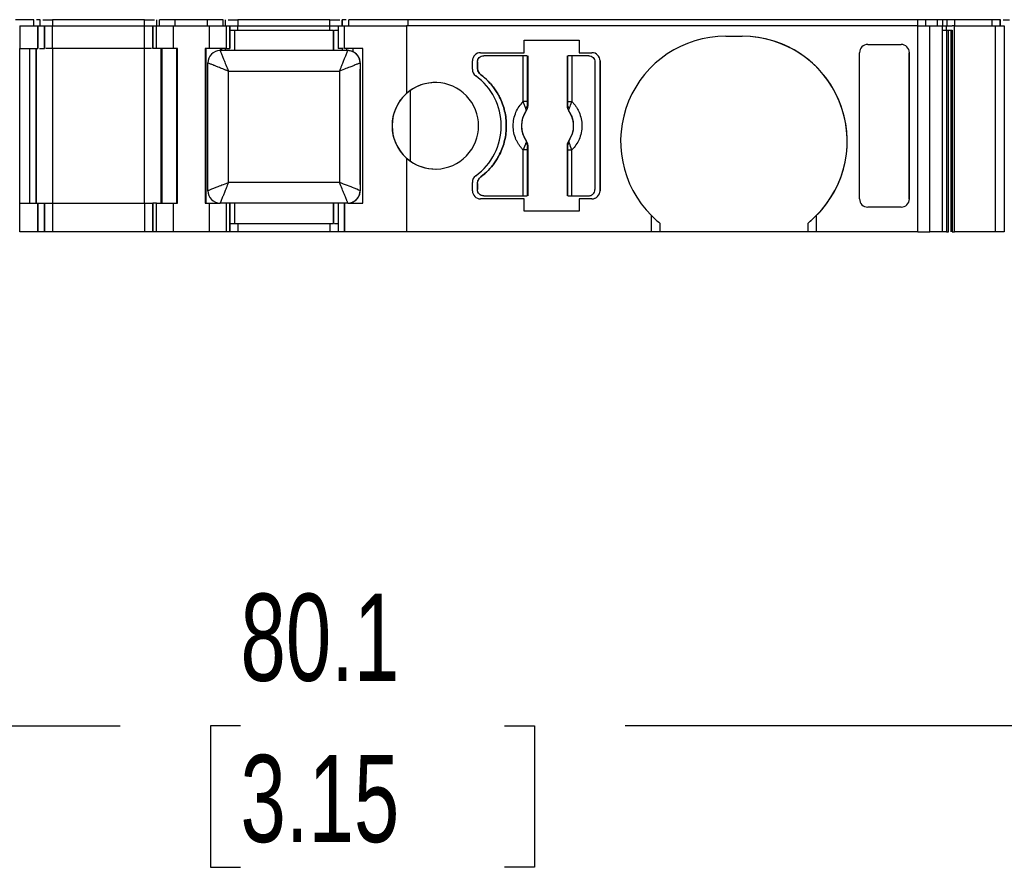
# Model space of a CAD drawing. Header units: millimetres. Extents: x 6 to 273, y 6 to 210.
# Tile 4 of 10: x 92 to 116, y 154 to 174. Entities that reach past the tile are written whole.
import ezdxf

# ---------------------------------------------------------------- set-up
doc = ezdxf.new("R2010")
doc.units = ezdxf.units.MM
doc.linetypes.add('SLD-Solid', pattern=[0])
doc.layers.add('DIMENSIONS', color=140, linetype='SLD-Solid', lineweight=25)
doc.styles.add('SLDTEXTSTYLE0', font='TXT', dxfattribs={"width": 0.7})
doc.dimstyles.new('SLDDIMSTYLE0', dxfattribs={"dimtxt": 2.158008, "dimasz": 3.302, "dimexe": 0, "dimexo": 0.0625, "dimgap": 0.539502, "dimtad": 0, "dimtih": 1, "dimtoh": 1, "dimrnd": 1e-09, "dimzin": 12, "dimdsep": 46, "dimtxsty": 'SLDTEXTSTYLE0', "dimsah": 1, "dimcen": 0.09, "dimadec": 0, "dimazin": 3, "dimtfac": 1, "dimtofl": 0, "dimtmove": 0, "dimatfit": 3, "dimfxl": 0, "dimfrac": 2, "dimtolj": 1, "dimtzin": 12, "dimarcsym": 0})

# ---------------------------------------------------------------- blocks, each defined once
blk = doc.blocks.new('_D_4')
at = {"layer": 'DIMENSIONS'}
for p, q in [((60.698, 167.837), (60.698, 153.938)), ((140.785, 167.837), (140.785, 153.938)), ((60.698, 157.113), (94.878, 157.113)), ((97.802, 157.113), (97.077, 157.113)), ((97.077, 157.113), (97.077, 153.683)), ((104.215, 157.113), (104.939, 157.113)), ((104.939, 157.113), (104.939, 153.683)), ((140.785, 157.113), (107.139, 157.113)), ((97.077, 153.683), (97.802, 153.683)), ((104.939, 153.683), (104.215, 153.683))]:
    blk.add_line(p, q, dxfattribs=at)
for points in [[(60.698, 157.113), (64, 156.605), (64, 157.621)], [(140.785, 157.113), (137.483, 157.621), (137.483, 156.605)]]:
    blk.add_solid(points, dxfattribs=at)
at = {"layer": 'DIMENSIONS', "char_height": 2.1167, "attachment_point": 1, "style": 'SLDTEXTSTYLE0'}
for s, insert in [('80.1', (97.802, 160.325)), ('3.15', (97.802, 156.412))]:
    blk.add_mtext(s, dxfattribs=dict(at, insert=insert))

msp = doc.modelspace()

# ---------------------------------------------------------------- linework, layer by layer
for p, q in [((92.786, 174.257), (92.342, 174.257)), ((92.442, 174.107), (92.442, 173.557)), ((92.442, 174.107), (92.886, 174.107)), ((92.786, 174.107), (92.786, 174.257)), ((92.786, 174.107), (92.786, 174.257)), ((92.886, 173.557), (92.886, 174.107)), ((92.886, 174.107), (92.886, 173.557)), ((92.886, 174.107), (92.886, 174.107)), ((92.886, 174.107), (93.042, 174.107)), ((92.942, 174.107), (92.942, 174.257)), ((92.942, 174.107), (92.942, 174.257)), ((92.942, 174.107), (92.942, 174.122)), ((93.042, 173.557), (93.042, 174.107)), ((93.042, 174.107), (93.042, 173.557)), ((93.042, 174.107), (93.042, 174.107)), ((93.042, 173.557), (93.042, 174.107)), ((93.042, 174.107), (93.042, 174.107)), ((93.042, 174.107), (93.242, 174.107)), ((93.242, 174.257), (93.242, 174.107)), ((95.475, 174.257), (93.242, 174.257)), ((93.242, 173.557), (93.242, 174.107)), ((93.242, 174.107), (95.475, 174.107)), ((95.475, 174.107), (95.475, 174.257)), ((95.475, 173.557), (95.475, 174.107)), ((95.475, 174.107), (95.675, 174.107)), ((95.675, 174.107), (95.675, 173.557)), ((95.675, 174.107), (95.763, 174.107)), ((95.675, 173.557), (95.675, 174.107)), ((95.675, 174.107), (95.675, 174.107)), ((95.763, 173.557), (95.763, 174.107)), ((95.763, 174.107), (96.175, 174.107)), ((95.775, 174.107), (95.775, 174.257)), ((95.775, 174.107), (95.775, 174.257)), ((95.834, 174.107), (95.834, 174.257)), ((96.216, 174.257), (95.834, 174.257)), ((96.175, 173.557), (96.175, 174.107)), ((96.175, 174.107), (97.042, 174.107)), ((96.216, 174.107), (96.216, 174.257)), ((97.001, 174.257), (96.216, 174.257)), ((97.001, 174.107), (97.001, 174.257)), ((97.384, 174.257), (97.001, 174.257)), ((97.042, 174.107), (97.042, 173.557)), ((97.042, 174.107), (97.454, 174.107)), ((97.384, 174.107), (97.384, 174.257)), ((97.442, 174.107), (97.442, 174.257)), ((97.442, 174.107), (97.442, 174.257)), ((97.454, 174.107), (97.454, 173.557)), ((97.454, 174.107), (97.542, 174.107)), ((97.542, 173.557), (97.542, 174.107)), ((97.542, 174.107), (97.542, 173.557)), ((97.542, 174.107), (97.542, 174.107)), ((97.542, 174.107), (97.742, 174.107)), ((97.742, 174.257), (97.742, 174.107)), ((99.975, 174.257), (97.742, 174.257)), ((97.742, 174.107), (99.975, 174.107)), ((97.742, 174.007), (97.742, 174.107)), ((99.975, 174.107), (99.975, 174.257)), ((99.975, 174.107), (100.175, 174.107)), ((99.975, 174.007), (99.975, 174.107)), ((100.175, 174.107), (100.175, 173.557)), ((100.175, 174.107), (100.331, 174.107)), ((100.275, 174.107), (100.275, 174.257)), ((100.275, 174.257), (100.275, 174.107)), ((100.331, 173.557), (100.331, 174.107)), ((100.331, 174.107), (101.832, 174.107)), ((100.331, 173.557), (100.331, 174.107)), ((100.331, 174.107), (100.331, 174.107)), ((100.431, 174.107), (100.431, 174.257)), ((101.877, 174.257), (100.431, 174.257)), ((100.431, 174.107), (100.431, 174.257)), ((101.832, 174.107), (101.832, 172.465)), ((114.251, 174.107), (101.832, 174.107)), ((101.877, 174.107), (101.877, 174.257)), ((114.251, 174.257), (101.877, 174.257)), ((114.251, 174.107), (114.251, 174.257)), ((114.251, 169.107), (114.251, 174.107)), ((114.251, 174.107), (114.541, 174.107)), ((114.444, 174.107), (114.444, 174.257)), ((114.727, 174.257), (114.444, 174.257)), ((114.541, 169.107), (114.541, 174.107)), ((114.541, 174.107), (114.842, 174.107)), ((114.727, 174.107), (114.727, 174.257)), ((114.842, 174.107), (114.842, 169.107)), ((114.842, 174.107), (114.936, 174.107)), ((114.847, 174.257), (114.847, 174.107)), ((114.936, 174.107), (114.936, 174.007)), ((114.936, 174.107), (115.081, 174.107)), ((114.962, 174.107), (114.962, 174.257)), ((115.107, 174.257), (114.962, 174.257)), ((115.139, 174.107), (115.081, 174.107)), ((115.149, 174.257), (115.107, 174.257)), ((115.139, 169.107), (115.139, 174.107)), ((115.139, 174.107), (116.134, 174.107)), ((115.149, 174.107), (115.149, 174.257)), ((116.056, 174.257), (115.149, 174.257)), ((116.056, 174.107), (116.056, 174.257)), ((116.245, 174.257), (116.056, 174.257)), ((116.134, 169.107), (116.134, 174.107)), ((116.134, 174.107), (116.342, 174.107)), ((116.245, 174.107), (116.245, 174.257)), ((116.252, 174.107), (116.252, 174.257)), ((116.252, 174.107), (116.252, 174.257)), ((116.316, 174.257), (116.476, 174.257)), ((116.342, 174.107), (116.342, 169.107)), ((97.657, 174.007), (100.057, 174.007)), ((97.657, 174.007), (97.657, 173.507)), ((100.057, 174.007), (100.057, 174.007)), ((100.057, 174.007), (100.057, 173.507)), ((100.057, 173.507), (100.057, 174.007)), ((109.582, 173.857), (109.982, 173.857)), ((114.936, 174.007), (115.081, 174.007)), ((114.945, 174.007), (114.945, 169.107)), ((114.988, 169.107), (114.988, 174.007)), ((115.058, 169.107), (115.058, 174.007)), ((115.081, 174.007), (115.081, 169.107)), ((92.442, 173.557), (92.442, 173.557)), ((92.442, 169.807), (92.442, 173.557)), ((92.442, 173.557), (92.886, 173.557)), ((92.686, 169.807), (92.686, 173.557)), ((92.686, 169.807), (92.686, 173.557)), ((92.842, 173.557), (92.842, 169.807)), ((92.842, 169.807), (92.842, 173.557)), ((92.886, 173.557), (92.886, 173.557)), ((93.242, 173.557), (93.242, 169.807)), ((95.475, 173.557), (93.242, 173.557)), ((95.475, 169.807), (95.475, 173.557)), ((96.175, 173.557), (95.763, 173.557)), ((95.875, 169.807), (95.875, 173.557)), ((95.875, 173.557), (95.875, 169.807)), ((95.904, 169.807), (95.904, 173.557)), ((96.275, 173.557), (96.175, 173.557)), ((96.258, 169.807), (96.258, 173.557)), ((96.275, 169.807), (96.275, 173.557)), ((96.942, 173.557), (96.942, 169.807)), ((97.042, 173.557), (96.942, 173.557)), ((96.942, 173.557), (96.942, 169.807)), ((96.942, 173.557), (96.942, 173.557)), ((96.959, 173.557), (96.959, 169.807)), ((97.454, 173.557), (97.042, 173.557)), ((97.313, 173.557), (97.313, 173.507)), ((97.342, 173.557), (97.342, 173.507)), ((97.342, 173.507), (97.342, 173.557)), ((97.434, 173.557), (97.434, 173.507)), ((100.28, 173.507), (100.28, 173.557)), ((100.775, 173.557), (100.331, 173.557)), ((100.331, 173.557), (100.331, 173.557)), ((100.375, 173.557), (100.375, 173.507)), ((100.531, 173.557), (100.531, 173.481)), ((100.531, 173.557), (100.531, 173.481)), ((100.775, 169.807), (100.775, 173.557)), ((104.686, 173.457), (104.686, 173.757)), ((104.686, 173.757), (106.027, 173.757)), ((106.027, 173.757), (106.027, 173.457)), ((113.032, 173.657), (113.841, 173.657)), ((100.409, 173.507), (97.309, 173.507)), ((97.342, 173.507), (97.342, 173.507)), ((100.409, 173.507), (100.409, 173.507)), ((100.531, 173.481), (100.531, 173.481)), ((103.632, 173.457), (104.686, 173.457)), ((104.665, 173.382), (103.707, 173.382)), ((104.665, 172.269), (104.665, 173.382)), ((104.765, 173.382), (104.765, 172.269)), ((104.775, 173.382), (104.775, 172.159)), ((105.74, 172.159), (105.74, 173.382)), ((105.749, 172.269), (105.749, 173.382)), ((105.849, 173.382), (105.849, 172.269)), ((106.257, 173.382), (105.849, 173.382)), ((106.027, 173.457), (106.332, 173.457)), ((112.832, 169.908), (112.832, 173.457)), ((114.041, 173.457), (114.041, 169.908)), ((114.041, 169.908), (114.041, 173.457)), ((97.009, 170.107), (97.009, 173.207)), ((100.709, 173.207), (100.709, 170.107)), ((100.709, 173.207), (100.709, 170.107)), ((100.709, 173.207), (100.709, 173.207)), ((103.432, 173.057), (103.432, 173.257)), ((103.557, 173.232), (103.557, 173.082)), ((103.557, 173.082), (103.557, 173.232)), ((106.407, 173.232), (106.407, 170.132)), ((106.532, 173.257), (106.532, 170.107)), ((106.532, 173.257), (106.532, 173.257)), ((106.532, 170.107), (106.532, 173.257)), ((97.009, 170.257), (97.009, 173.057)), ((97.509, 173.007), (100.209, 173.007)), ((97.509, 170.307), (97.509, 173.007)), ((100.209, 173.007), (100.209, 170.307)), ((100.709, 173.057), (100.709, 173.057)), ((100.709, 170.257), (100.709, 173.057)), ((100.709, 173.057), (100.709, 170.257)), ((101.921, 172.536), (101.921, 170.829)), ((104.765, 172.269), (104.665, 172.269)), ((104.775, 172.159), (104.768, 172.161)), ((105.74, 172.159), (105.746, 172.161)), ((105.749, 172.269), (105.849, 172.269)), ((104.737, 172.045), (104.739, 172.045)), ((105.776, 172.045), (105.777, 172.045)), ((104.739, 171.32), (104.737, 171.319)), ((104.775, 171.206), (104.768, 171.204)), ((104.775, 171.206), (104.775, 169.982)), ((105.74, 169.982), (105.74, 171.206)), ((105.746, 171.204), (105.74, 171.206)), ((105.777, 171.319), (105.776, 171.32)), ((104.665, 169.982), (104.665, 171.096)), ((104.765, 171.096), (104.665, 171.096)), ((104.765, 171.096), (104.765, 169.982)), ((105.749, 169.982), (105.749, 171.096)), ((105.749, 171.096), (105.849, 171.096)), ((105.849, 169.982), (105.849, 171.096)), ((101.832, 170.9), (101.832, 169.107)), ((100.209, 170.307), (97.509, 170.307)), ((100.709, 170.257), (100.709, 170.257)), ((103.432, 170.107), (103.432, 170.308)), ((103.557, 170.282), (103.557, 170.132)), ((103.557, 170.132), (103.557, 170.282)), ((100.709, 170.107), (100.709, 170.107)), ((103.707, 169.982), (104.665, 169.982)), ((105.849, 169.982), (106.257, 169.982)), ((106.532, 170.107), (106.532, 170.107)), ((92.442, 169.107), (92.442, 169.807)), ((92.442, 169.807), (92.886, 169.807)), ((92.886, 169.107), (92.886, 169.807)), ((92.886, 169.807), (92.886, 169.107)), ((92.886, 169.807), (92.886, 169.807)), ((92.886, 169.807), (93.042, 169.807)), ((93.042, 169.107), (93.042, 169.807)), ((93.042, 169.807), (93.042, 169.107)), ((93.042, 169.807), (93.042, 169.807)), ((93.042, 169.807), (93.042, 169.107)), ((93.042, 169.807), (93.242, 169.807)), ((93.042, 169.214), (93.042, 169.807)), ((93.242, 169.807), (93.242, 169.107)), ((93.242, 169.807), (95.475, 169.807)), ((95.475, 169.807), (95.475, 169.107)), ((95.475, 169.807), (95.675, 169.807)), ((95.675, 169.807), (95.675, 169.107)), ((95.763, 169.807), (95.675, 169.807)), ((95.675, 169.107), (95.675, 169.807)), ((95.763, 169.107), (95.763, 169.807)), ((95.763, 169.807), (96.175, 169.807)), ((96.175, 169.107), (96.175, 169.807)), ((96.175, 169.807), (96.275, 169.807)), ((96.942, 169.807), (97.042, 169.807)), ((96.942, 169.807), (96.942, 169.807)), ((97.042, 169.807), (97.042, 169.107)), ((97.042, 169.807), (97.309, 169.807)), ((100.409, 169.807), (97.309, 169.807)), ((97.454, 169.807), (97.454, 169.107)), ((97.542, 169.107), (97.542, 169.807)), ((97.542, 169.807), (97.542, 169.107)), ((97.542, 169.807), (97.542, 169.807)), ((97.657, 169.807), (97.657, 169.307)), ((100.057, 169.307), (100.057, 169.807)), ((100.057, 169.807), (100.057, 169.307)), ((100.057, 169.807), (100.057, 169.807)), ((100.175, 169.807), (100.175, 169.107)), ((100.331, 169.807), (100.331, 169.107)), ((100.331, 169.107), (100.331, 169.807)), ((100.331, 169.807), (100.331, 169.807)), ((100.409, 169.807), (100.775, 169.807)), ((100.531, 169.833), (100.531, 169.833)), ((100.531, 169.833), (100.531, 169.807)), ((100.531, 169.807), (100.531, 169.833)), ((104.686, 169.907), (103.632, 169.907)), ((104.686, 169.607), (104.686, 169.907)), ((106.027, 169.907), (106.027, 169.607)), ((106.332, 169.907), (106.027, 169.907)), ((106.027, 169.607), (104.686, 169.607)), ((107.782, 169.107), (107.782, 169.501)), ((111.782, 169.501), (111.782, 169.107)), ((113.841, 169.707), (113.032, 169.707)), ((97.657, 169.307), (100.057, 169.307)), ((97.742, 169.307), (97.742, 169.107)), ((99.975, 169.307), (99.975, 169.107)), ((100.057, 169.307), (100.057, 169.307)), ((100.175, 169.307), (100.175, 169.107)), ((107.982, 169.322), (107.982, 169.107)), ((111.582, 169.107), (111.582, 169.322)), ((92.886, 169.107), (92.442, 169.107)), ((92.886, 169.107), (92.886, 169.107)), ((93.042, 169.107), (92.886, 169.107)), ((93.042, 169.107), (93.042, 169.107)), ((93.042, 169.107), (93.042, 169.107)), ((93.242, 169.107), (93.042, 169.107)), ((95.475, 169.107), (93.242, 169.107)), ((95.675, 169.107), (95.475, 169.107)), ((95.763, 169.107), (95.675, 169.107)), ((95.675, 169.107), (95.675, 169.107)), ((96.175, 169.107), (95.763, 169.107)), ((97.042, 169.107), (96.175, 169.107)), ((97.454, 169.107), (97.042, 169.107)), ((97.542, 169.107), (97.454, 169.107)), ((97.542, 169.107), (97.542, 169.107)), ((97.742, 169.107), (97.542, 169.107)), ((99.975, 169.107), (97.742, 169.107)), ((100.175, 169.107), (99.975, 169.107)), ((100.331, 169.107), (100.175, 169.107)), ((101.832, 169.107), (100.331, 169.107)), ((100.331, 169.107), (100.331, 169.107)), ((107.782, 169.107), (101.832, 169.107)), ((107.982, 169.107), (107.782, 169.107)), ((111.582, 169.107), (107.982, 169.107)), ((111.782, 169.107), (111.582, 169.107)), ((114.251, 169.107), (111.782, 169.107)), ((114.251, 169.107), (114.541, 169.107)), ((114.842, 169.107), (114.541, 169.107)), ((115.081, 169.107), (115.139, 169.107)), ((116.134, 169.107), (115.139, 169.107)), ((116.342, 169.107), (116.134, 169.107))]:
    msp.add_line(p, q)
for centre, radius, start, end in [((109.582, 171.307), 2.55, 90, 225.0991), ((109.982, 171.307), 2.55, 314.9009, 90), ((109.982, 171.307), 2.55, 308.8624, 90), ((97.309, 173.207), 0.3, 90, 180), ((100.409, 173.207), 0.3, 0, 90), ((103.632, 173.257), 0.2, 90, 180), ((106.332, 173.257), 0.2, 0, 90), ((106.332, 173.257), 0.2, 0, 90), ((103.632, 173.057), 0.2, 180, 233.9681), ((102.632, 171.682), 1.5, 306.0319, 53.9681), ((102.532, 171.682), 1.05, 228.1897, 131.8103), ((102.532, 171.682), 1.05, 90, 125.5978), ((102.532, 171.682), 1.05, 125.5978, 234.4022), ((102.532, 171.682), 1.05, 131.8103, 228.1897), ((104.704, 172.176), 0.066, 289.9615, 346.8945), ((105.81, 172.176), 0.066, 193.1055, 250.0385), ((105.257, 171.682), 0.634, 145.0833, 214.9167), ((105.257, 171.682), 0.634, 325.0833, 34.9167), ((104.704, 171.189), 0.066, 13.1055, 70.0385), ((105.81, 171.189), 0.066, 109.9615, 166.8945), ((102.532, 171.682), 1.05, 234.4022, 270), ((103.632, 170.308), 0.2, 126.0319, 180), ((97.309, 170.107), 0.3, 180, 270), ((100.409, 170.107), 0.3, 270, 0), ((103.632, 170.107), 0.2, 180, 269.9999), ((106.332, 170.107), 0.2, 270, 0), ((106.332, 170.107), 0.2, 269.9999, 0), ((109.582, 171.307), 2.55, 225.0991, 231.1376), ((109.982, 171.307), 2.55, 308.8624, 314.9009)]:
    msp.add_arc(centre, radius, start, end)
for centre, major_axis, start_param, end_param in [((113.032, 173.457), (0, -0.201), 3.141593, 4.712388), ((113.841, 173.457), (0, -0.201), 1.570797, 3.141593), ((113.032, 169.908), (0, 0.201), 1.570796, 3.141592), ((113.841, 169.908), (0, 0.201), 3.141592, 4.712389)]:
    msp.add_ellipse(centre, major_axis=major_axis, ratio=0.996195, start_param=start_param, end_param=end_param)
for points, knots in [([(92.942, 174.257), (92.94, 174.257), (92.935, 174.257), (92.902, 174.257), (92.868, 174.257), (92.851, 174.257)], [0, 0, 0, 0, 0.338871, 0.677743, 1, 1, 1, 1]), ([(93.007, 174.257), (93.014, 174.257), (93.042, 174.257), (93.126, 174.257), (93.203, 174.257), (93.242, 174.257)], [0, 0, 0, 0, 0.152744, 0.576372, 1, 1, 1, 1]), ([(95.475, 174.257), (95.514, 174.257), (95.591, 174.257), (95.676, 174.257), (95.703, 174.257), (95.711, 174.257)], [0, 0, 0, 0, 0.423629, 0.847257, 1, 1, 1, 1]), ([(97.507, 174.257), (97.514, 174.257), (97.542, 174.257), (97.626, 174.257), (97.703, 174.257), (97.742, 174.257)], [0, 0, 0, 0, 0.152745, 0.576373, 1, 1, 1, 1]), ([(99.975, 174.257), (100.014, 174.257), (100.091, 174.257), (100.176, 174.257), (100.203, 174.257), (100.211, 174.257)], [0, 0, 0, 0, 0.423628, 0.847256, 1, 1, 1, 1]), ([(100.366, 174.257), (100.349, 174.257), (100.315, 174.257), (100.282, 174.257), (100.277, 174.257), (100.275, 174.257)], [0, 0, 0, 0, 0.322257, 0.661128, 1, 1, 1, 1]), ([(114.444, 174.257), (114.433, 174.257), (114.407, 174.257), (114.338, 174.257), (114.295, 174.257), (114.251, 174.257)], [0, 0, 0, 0, 0.5, 0.5, 1, 1, 1, 1]), ([(114.847, 174.257), (114.844, 174.257), (114.838, 174.257), (114.82, 174.257), (114.794, 174.257), (114.755, 174.257), (114.72, 174.257), (114.702, 174.257)], [0, 0, 0, 0, 0.1671016, 0.3319461, 0.5003862, 0.7494426, 1, 1, 1, 1]), ([(97.542, 174.007), (97.55, 174.007), (97.581, 174.007), (97.625, 174.007), (97.657, 174.007)], [0, 0, 0, 0, 0.261366, 1, 1, 1, 1]), ([(100.089, 174.007), (100.11, 174.007), (100.143, 174.007), (100.166, 174.007), (100.175, 174.007)], [0, 0, 0, 0, 0.619631, 1, 1, 1, 1]), ([(114.842, 174.007), (114.851, 174.007), (114.878, 174.007), (114.913, 174.007), (114.936, 174.007)], [0, 0, 0, 0, 0.328188, 1, 1, 1, 1]), ([(92.922, 173.557), (92.932, 173.557), (92.964, 173.557), (93.003, 173.557), (93.036, 173.557), (93.04, 173.557), (93.042, 173.557)], [0, 0, 0, 0, 0.129248, 0.419499, 0.709749, 1, 1, 1, 1]), ([(93.242, 173.557), (93.216, 173.557), (93.164, 173.557), (93.104, 173.557), (93.082, 173.557), (93.074, 173.557)], [0, 0, 0, 0, 0.3834369, 0.7668739, 1, 1, 1, 1]), ([(95.643, 173.557), (95.635, 173.557), (95.614, 173.557), (95.553, 173.557), (95.501, 173.557), (95.475, 173.557)], [0, 0, 0, 0, 0.233122, 0.616561, 1, 1, 1, 1]), ([(95.763, 173.557), (95.754, 173.557), (95.736, 173.557), (95.714, 173.557), (95.694, 173.557), (95.678, 173.557), (95.676, 173.557), (95.675, 173.557)], [0, 0, 0, 0, 0.166556, 0.332331, 0.500193, 0.749367, 1, 1, 1, 1]), ([(100.295, 173.557), (100.285, 173.557), (100.253, 173.557), (100.214, 173.557), (100.181, 173.557), (100.177, 173.557), (100.175, 173.557)], [0, 0, 0, 0, 0.129252, 0.419501, 0.709751, 1, 1, 1, 1]), ([(97.309, 173.507), (97.309, 173.507), (97.31, 173.505), (97.315, 173.493), (97.323, 173.472), (97.334, 173.444), (97.349, 173.407), (97.37, 173.354), (97.402, 173.275), (97.45, 173.156), (97.488, 173.06), (97.509, 173.007)], [0, 0, 0, 0, 0.076669, 0.155009, 0.235212, 0.317454, 0.401902, 0.488708, 0.621149, 0.791559, 1, 1, 1, 1]), ([(100.209, 173.007), (100.218, 173.031), (100.236, 173.077), (100.262, 173.142), (100.285, 173.2), (100.305, 173.25), (100.323, 173.294), (100.337, 173.33), (100.359, 173.384), (100.384, 173.446), (100.405, 173.498), (100.407, 173.504), (100.409, 173.507)], [0, 0, 0, 0, 0.094276, 0.181514, 0.26172, 0.334903, 0.401073, 0.460247, 0.512449, 0.683273, 0.845331, 1, 1, 1, 1]), ([(100.531, 173.481), (100.521, 173.485), (100.503, 173.493), (100.469, 173.502), (100.436, 173.507), (100.418, 173.507), (100.409, 173.507)], [0, 0, 0, 0, 0.252893, 0.500134, 0.75065, 1, 1, 1, 1]), ([(100.709, 173.207), (100.708, 173.221), (100.707, 173.25), (100.697, 173.293), (100.682, 173.334), (100.654, 173.385), (100.604, 173.441), (100.557, 173.467), (100.531, 173.481)], [0, 0, 0, 0, 0.104016, 0.212071, 0.326424, 0.448986, 0.695394, 1, 1, 1, 1]), ([(103.557, 173.232), (103.557, 173.272), (103.573, 173.311), (103.629, 173.366), (103.668, 173.382), (103.707, 173.382)], [0, 0, 0, 0, 0.5, 0.5, 1, 1, 1, 1]), ([(103.557, 173.232), (103.558, 173.246), (103.56, 173.272), (103.575, 173.308), (103.604, 173.344), (103.648, 173.376), (103.687, 173.38), (103.707, 173.382)], [0, 0, 0, 0, 0.168224, 0.331133, 0.500763, 0.749586, 1, 1, 1, 1]), ([(104.765, 173.382), (104.763, 173.382), (104.751, 173.382), (104.715, 173.382), (104.69, 173.382), (104.665, 173.382)], [0, 0, 0, 0, 0.5, 0.5, 1, 1, 1, 1]), ([(105.849, 173.382), (105.824, 173.382), (105.799, 173.382), (105.763, 173.382), (105.751, 173.382), (105.749, 173.382)], [0, 0, 0, 0, 0.5, 0.5, 1, 1, 1, 1]), ([(106.257, 173.382), (106.296, 173.382), (106.335, 173.366), (106.391, 173.311), (106.407, 173.272), (106.407, 173.232)], [0, 0, 0, 0, 0.5, 0.5, 1, 1, 1, 1]), ([(97.509, 173.007), (97.485, 173.017), (97.439, 173.035), (97.374, 173.061), (97.316, 173.084), (97.266, 173.104), (97.222, 173.121), (97.186, 173.136), (97.132, 173.158), (97.07, 173.183), (97.018, 173.203), (97.012, 173.206), (97.009, 173.207)], [0, 0, 0, 0, 0.0942756, 0.1815137, 0.2617199, 0.3349025, 0.4010729, 0.4602473, 0.5124492, 0.6832731, 0.8453315, 1, 1, 1, 1]), ([(100.709, 173.207), (100.708, 173.207), (100.706, 173.206), (100.694, 173.201), (100.674, 173.193), (100.645, 173.182), (100.608, 173.167), (100.555, 173.146), (100.476, 173.114), (100.357, 173.066), (100.261, 173.028), (100.209, 173.007)], [0, 0, 0, 0, 0.076669, 0.155009, 0.235212, 0.317454, 0.401902, 0.488708, 0.621149, 0.791559, 1, 1, 1, 1]), ([(103.557, 173.082), (103.558, 173.067), (103.56, 173.036), (103.577, 172.992), (103.602, 172.953), (103.625, 172.932), (103.637, 172.922)], [0, 0, 0, 0, 0.249233, 0.499959, 0.749241, 1, 1, 1, 1]), ([(103.637, 172.922), (103.625, 172.932), (103.602, 172.953), (103.577, 172.992), (103.56, 173.036), (103.558, 173.067), (103.557, 173.082)], [0, 0, 0, 0, 0.249233, 0.499959, 0.749241, 1, 1, 1, 1]), ([(103.637, 172.922), (103.669, 172.897), (103.732, 172.848), (103.819, 172.765), (103.899, 172.677), (103.971, 172.583), (104.037, 172.482), (104.133, 172.307), (104.23, 172.042), (104.27, 171.683), (104.23, 171.323), (104.119, 171.02), (103.976, 170.781), (103.823, 170.594), (103.699, 170.493), (103.637, 170.442)], [0, 0, 0, 0, 0.042112, 0.083729, 0.125101, 0.166484, 0.208132, 0.250294, 0.375098, 0.50009, 0.624895, 0.749887, 0.833557, 0.916248, 1, 1, 1, 1]), ([(103.637, 170.442), (103.669, 170.467), (103.732, 170.517), (103.819, 170.599), (103.899, 170.688), (103.971, 170.782), (104.037, 170.883), (104.133, 171.058), (104.23, 171.323), (104.27, 171.682), (104.23, 172.042), (104.119, 172.344), (103.976, 172.584), (103.823, 172.77), (103.699, 172.871), (103.637, 172.922)], [0, 0, 0, 0, 0.042112, 0.083729, 0.125101, 0.166484, 0.208132, 0.250294, 0.375098, 0.50009, 0.624895, 0.749887, 0.833557, 0.916248, 1, 1, 1, 1]), ([(104.665, 171.096), (104.648, 171.115), (104.612, 171.153), (104.565, 171.215), (104.525, 171.282), (104.477, 171.38), (104.435, 171.513), (104.418, 171.682), (104.435, 171.852), (104.485, 172.009), (104.561, 172.152), (104.631, 172.23), (104.665, 172.269)], [0, 0, 0, 0, 0.06027, 0.120056, 0.179893, 0.240314, 0.370015, 0.500128, 0.629829, 0.759943, 0.879871, 1, 1, 1, 1]), ([(104.726, 172.114), (104.722, 172.123), (104.713, 172.144), (104.697, 172.182), (104.68, 172.225), (104.67, 172.254), (104.665, 172.269)], [0, 0, 0, 0, 0.220475, 0.499075, 0.748119, 1, 1, 1, 1]), ([(104.768, 172.161), (104.768, 172.145), (104.766, 172.103), (104.748, 172.067), (104.737, 172.045)], [0, 0, 0, 0, 0.389276, 1, 1, 1, 1]), ([(104.775, 172.159), (104.774, 172.145), (104.772, 172.118), (104.76, 172.079), (104.746, 172.056), (104.739, 172.045)], [0, 0, 0, 0, 0.335719, 0.664281, 1, 1, 1, 1]), ([(104.765, 172.269), (104.765, 172.249), (104.765, 172.21), (104.767, 172.177), (104.768, 172.161)], [0, 0, 0, 0, 0.5214849, 1, 1, 1, 1]), ([(105.776, 172.045), (105.768, 172.056), (105.754, 172.079), (105.742, 172.118), (105.74, 172.145), (105.74, 172.159)], [0, 0, 0, 0, 0.335719, 0.664281, 1, 1, 1, 1]), ([(105.746, 172.161), (105.747, 172.171), (105.748, 172.192), (105.749, 172.229), (105.749, 172.255), (105.749, 172.269)], [0, 0, 0, 0, 0.317222, 0.645084, 1, 1, 1, 1]), ([(105.777, 172.045), (105.771, 172.057), (105.759, 172.078), (105.75, 172.111), (105.746, 172.138), (105.746, 172.154), (105.746, 172.161)], [0, 0, 0, 0, 0.332097, 0.61117, 0.833934, 1, 1, 1, 1]), ([(105.849, 172.269), (105.867, 172.25), (105.902, 172.212), (105.949, 172.149), (105.989, 172.083), (106.037, 171.985), (106.079, 171.852), (106.096, 171.683), (106.079, 171.513), (106.029, 171.355), (105.953, 171.212), (105.884, 171.135), (105.849, 171.096)], [0, 0, 0, 0, 0.06027, 0.120056, 0.179893, 0.240314, 0.370015, 0.500128, 0.629829, 0.759943, 0.879871, 1, 1, 1, 1]), ([(104.739, 172.045), (104.724, 172.023), (104.696, 171.98), (104.665, 171.91), (104.642, 171.837), (104.628, 171.76), (104.623, 171.676), (104.63, 171.584), (104.652, 171.489), (104.688, 171.4), (104.722, 171.347), (104.739, 171.32)], [0, 0, 0, 0, 0.1010688, 0.2001027, 0.2986146, 0.398141, 0.5001727, 0.6266273, 0.7560165, 0.877292, 1, 1, 1, 1]), ([(104.737, 172.045), (104.739, 172.051), (104.741, 172.06), (104.739, 172.078), (104.734, 172.096), (104.729, 172.108), (104.726, 172.114)], [0, 0, 0, 0, 0.306881, 0.575882, 0.806979, 1, 1, 1, 1]), ([(105.776, 171.32), (105.79, 171.342), (105.818, 171.385), (105.85, 171.455), (105.873, 171.528), (105.886, 171.604), (105.892, 171.689), (105.885, 171.781), (105.862, 171.875), (105.826, 171.965), (105.793, 172.018), (105.776, 172.045)], [0, 0, 0, 0, 0.101069, 0.200103, 0.298615, 0.398141, 0.500173, 0.626627, 0.756016, 0.877292, 1, 1, 1, 1]), ([(104.737, 171.319), (104.744, 171.308), (104.755, 171.287), (104.764, 171.254), (104.768, 171.227), (104.768, 171.211), (104.768, 171.204)], [0, 0, 0, 0, 0.332097, 0.61117, 0.833934, 1, 1, 1, 1]), ([(104.739, 171.32), (104.746, 171.308), (104.76, 171.286), (104.772, 171.246), (104.774, 171.219), (104.775, 171.206)], [0, 0, 0, 0, 0.335719, 0.664281, 1, 1, 1, 1]), ([(104.768, 171.204), (104.767, 171.194), (104.766, 171.173), (104.765, 171.135), (104.765, 171.109), (104.765, 171.096)], [0, 0, 0, 0, 0.317222, 0.645084, 1, 1, 1, 1]), ([(105.74, 171.206), (105.74, 171.219), (105.742, 171.246), (105.754, 171.286), (105.768, 171.308), (105.776, 171.32)], [0, 0, 0, 0, 0.3357194, 0.6642806, 1, 1, 1, 1]), ([(105.746, 171.204), (105.747, 171.22), (105.748, 171.262), (105.766, 171.298), (105.777, 171.319)], [0, 0, 0, 0, 0.389276, 1, 1, 1, 1]), ([(105.749, 171.096), (105.749, 171.116), (105.749, 171.155), (105.747, 171.188), (105.746, 171.204)], [0, 0, 0, 0, 0.521485, 1, 1, 1, 1]), ([(105.777, 171.319), (105.776, 171.314), (105.773, 171.304), (105.775, 171.286), (105.78, 171.269), (105.786, 171.256), (105.788, 171.251)], [0, 0, 0, 0, 0.306881, 0.575882, 0.806979, 1, 1, 1, 1]), ([(103.557, 170.282), (103.558, 170.298), (103.56, 170.329), (103.577, 170.372), (103.602, 170.412), (103.625, 170.432), (103.637, 170.442)], [0, 0, 0, 0, 0.2492334, 0.4999587, 0.7492415, 1, 1, 1, 1]), ([(97.009, 170.107), (97.009, 170.108), (97.011, 170.108), (97.023, 170.113), (97.043, 170.122), (97.072, 170.133), (97.109, 170.148), (97.162, 170.169), (97.241, 170.201), (97.36, 170.249), (97.456, 170.286), (97.509, 170.307)], [0, 0, 0, 0, 0.076669, 0.155009, 0.235212, 0.317454, 0.401902, 0.488708, 0.621149, 0.791559, 1, 1, 1, 1]), ([(97.509, 170.307), (97.499, 170.284), (97.481, 170.238), (97.455, 170.173), (97.432, 170.115), (97.412, 170.064), (97.395, 170.021), (97.38, 169.985), (97.358, 169.931), (97.333, 169.869), (97.313, 169.817), (97.31, 169.81), (97.309, 169.807)], [0, 0, 0, 0, 0.0942756, 0.1815137, 0.2617199, 0.3349025, 0.4010729, 0.4602473, 0.5124492, 0.6832731, 0.8453315, 1, 1, 1, 1]), ([(100.709, 170.107), (100.709, 170.107), (100.655, 170.129), (100.47, 170.203), (100.339, 170.255), (100.209, 170.307)], [0, 0, 0, 0, 0.5, 0.5, 1, 1, 1, 1]), ([(100.409, 169.807), (100.408, 169.808), (100.408, 169.81), (100.402, 169.822), (100.394, 169.842), (100.383, 169.871), (100.368, 169.908), (100.347, 169.961), (100.315, 170.04), (100.267, 170.158), (100.229, 170.255), (100.209, 170.307)], [0, 0, 0, 0, 0.076669, 0.155009, 0.235212, 0.317454, 0.401902, 0.488708, 0.621149, 0.791559, 1, 1, 1, 1]), ([(100.531, 169.833), (100.545, 169.84), (100.571, 169.853), (100.606, 169.881), (100.636, 169.91), (100.669, 169.954), (100.701, 170.018), (100.706, 170.079), (100.709, 170.107)], [0, 0, 0, 0, 0.1602217, 0.3054295, 0.4360468, 0.5526564, 0.7888286, 1, 1, 1, 1]), ([(103.707, 169.982), (103.668, 169.982), (103.629, 169.999), (103.573, 170.054), (103.557, 170.093), (103.557, 170.132)], [0, 0, 0, 0, 0.5, 0.5, 1, 1, 1, 1]), ([(103.707, 169.982), (103.694, 169.983), (103.668, 169.985), (103.631, 170.001), (103.595, 170.029), (103.563, 170.073), (103.559, 170.113), (103.557, 170.132)], [0, 0, 0, 0, 0.168224, 0.331133, 0.500763, 0.749586, 1, 1, 1, 1]), ([(104.665, 169.982), (104.69, 169.982), (104.715, 169.982), (104.751, 169.982), (104.763, 169.982), (104.765, 169.982)], [0, 0, 0, 0, 0.5, 0.5, 1, 1, 1, 1]), ([(105.749, 169.982), (105.751, 169.982), (105.763, 169.982), (105.799, 169.982), (105.824, 169.982), (105.849, 169.982)], [0, 0, 0, 0, 0.5, 0.5, 1, 1, 1, 1]), ([(106.257, 169.982), (106.27, 169.983), (106.296, 169.985), (106.333, 170.001), (106.369, 170.029), (106.401, 170.073), (106.405, 170.113), (106.407, 170.132)], [0, 0, 0, 0, 0.168224, 0.331133, 0.500763, 0.749586, 1, 1, 1, 1]), ([(97.542, 169.307), (97.55, 169.307), (97.581, 169.307), (97.625, 169.307), (97.657, 169.307)], [0, 0, 0, 0, 0.261366, 1, 1, 1, 1]), ([(100.089, 169.307), (100.11, 169.307), (100.143, 169.307), (100.166, 169.307), (100.175, 169.307)], [0, 0, 0, 0, 0.61963, 1, 1, 1, 1]), ([(114.945, 169.107), (114.937, 169.107), (114.921, 169.107), (114.883, 169.107), (114.852, 169.107), (114.842, 169.107)], [0, 0, 0, 0, 0.413144, 0.826289, 1, 1, 1, 1])]:
    msp.add_open_spline(points, degree=3, knots=knots)
for points in [[(114.962, 174.257), (114.905, 174.257), (114.858, 174.257), (114.847, 174.257)], [(116.252, 174.257), (116.252, 174.257), (116.25, 174.257), (116.245, 174.257)], [(97.454, 173.557), (97.51, 173.557), (97.542, 173.557), (97.542, 173.557)], [(105.788, 172.114), (105.807, 172.156), (105.83, 172.213), (105.849, 172.269)], [(105.777, 172.045), (105.771, 172.061), (105.774, 172.083), (105.788, 172.114)], [(104.726, 171.251), (104.707, 171.209), (104.684, 171.152), (104.665, 171.096)], [(104.737, 171.319), (104.744, 171.304), (104.741, 171.281), (104.726, 171.251)], [(105.849, 171.096), (105.83, 171.152), (105.807, 171.209), (105.788, 171.251)], [(103.557, 170.282), (103.557, 170.344), (103.588, 170.405), (103.637, 170.442)], [(114.945, 169.107), (114.949, 169.107), (114.966, 169.107), (114.988, 169.107)]]:
    msp.add_open_spline(points, degree=3)

# ---------------------------------------------------------------- dimensions: what is measured, and where the dimension line sits
at = {"layer": 'DIMENSIONS'}
dim = msp.add_linear_dim(base=(140.785, 157.113), p1=(60.698, 169.107), p2=(140.785, 169.107), angle=360, dimstyle='SLDDIMSTYLE0', dxfattribs=at)
dim.commit()
dim.dimension.update_dxf_attribs({"geometry": '_D_4', "text_midpoint": (101.008, 157.113), "dimtype": 160})

doc.saveas('drawing.dxf')
